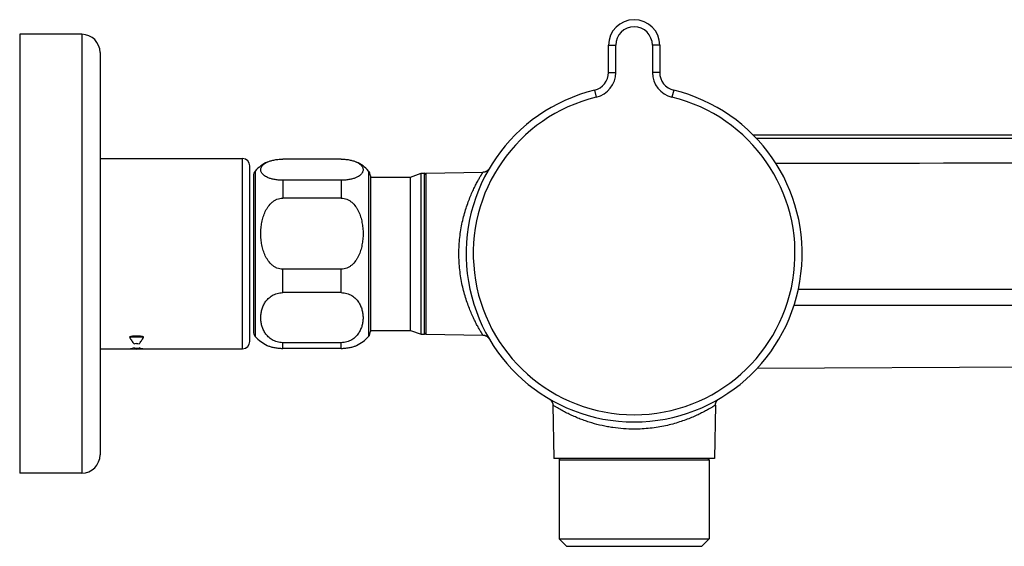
# Model space of a CAD drawing. Header units: millimetres. Extents: x -66 to 560, y -66 to 262.
# Tile 7 of 8: x 320 to 455, y 190 to 262. Entities that reach past the tile are written whole.
import ezdxf

# ---------------------------------------------------------------- set-up
doc = ezdxf.new("R2010")
doc.units = ezdxf.units.MM
doc.header["$LTSCALE"] = 23.1
doc.layers.get('0').update_dxf_attribs({"linetype": 'CONTINUOUS'})

msp = doc.modelspace()

# ---------------------------------------------------------------- linework, layer by layer
at = {"color": 7, "linetype": 'CONTINUOUS'}
for p, q in [((319.9, 259.83), (319.9, 199.83)), ((328.4, 259.83), (319.9, 259.83)), ((400.5, 254.61), (400.5, 258.33)), ((407.5, 258.33), (407.5, 254.61)), ((330.9, 257.33), (330.9, 202.33)), ((420.27, 246.08), (528.71, 246.08)), ((330.9, 242.83), (350.4, 242.83)), ((363.9, 242.76), (355.9, 242.76)), ((351.4, 217.83), (351.4, 241.83)), ((384.14, 241.43), (384.12, 241.4)), ((384.15, 241.46), (384.14, 241.43)), ((351.9, 240.47), (351.9, 219.18)), ((367.9, 240.47), (367.9, 219.18)), ((367.9, 240.3), (373.4, 240.3)), ((373.4, 240.3), (374.83, 240.83)), ((373.4, 219.35), (373.4, 240.3)), ((374.83, 218.83), (374.83, 240.83)), ((374.83, 240.83), (375.3, 240.83)), ((375.5, 240.83), (383.31, 240.96)), ((375.5, 240.83), (375.5, 218.83)), ((363.9, 239.87), (355.9, 239.87)), ((363.9, 237.44), (355.9, 237.44)), ((363.9, 227.7), (355.9, 227.7)), ((363.9, 224.51), (355.9, 224.51)), ((367.9, 219.35), (373.4, 219.35)), ((373.4, 219.35), (374.83, 218.83)), ((374.83, 218.83), (375.3, 218.83)), ((375.5, 218.83), (383.31, 218.69)), ((363.9, 217.66), (355.9, 217.66)), ((330.9, 216.83), (335.07, 216.83)), ((335.9, 216.91), (335.9, 216.92)), ((336.73, 216.83), (350.4, 216.83)), ((363.9, 216.89), (355.9, 216.89)), ((420.86, 214.18), (482, 214.45)), ((392.48, 209.9), (392.51, 209.88)), ((392.87, 209.13), (393, 201.83)), ((415.12, 209.13), (415, 201.83)), ((415.59, 209.96), (415.62, 209.98)), ((415, 201.83), (393, 201.83)), ((393.75, 201.63), (393.75, 190.83)), ((414.25, 201.63), (414.25, 190.83)), ((328.4, 199.83), (319.9, 199.83)), ((393.75, 190.83), (394.75, 189.83)), ((393.75, 190.83), (414.25, 190.83)), ((414.25, 190.83), (413.25, 189.83)), ((394.75, 189.83), (413.25, 189.83))]:
    msp.add_line(p, q, dxfattribs=at)
at = {"color": 9, "linetype": 'CONTINUOUS'}
for p, q in [((328.4, 259.83), (328.4, 199.83)), ((401.49, 254.63), (401.49, 258.35)), ((406.5, 258.35), (406.5, 254.63)), ((398.59, 252.18), (398.82, 251.23)), ((409.41, 252.18), (409.18, 251.23)), ((350.4, 216.83), (350.4, 242.83)), ((352.15, 241.13), (352.15, 218.52)), ((367.65, 241.13), (367.65, 218.52)), ((375.3, 218.83), (375.3, 240.83)), ((355.9, 239.87), (355.9, 237.44)), ((363.9, 239.87), (363.9, 237.44)), ((355.9, 224.51), (355.9, 227.7)), ((363.9, 224.51), (363.9, 227.7)), ((355.9, 216.89), (355.9, 217.66)), ((363.9, 216.89), (363.9, 217.66)), ((393.75, 201.63), (414.25, 201.63))]:
    msp.add_line(p, q, dxfattribs=at)
at = {"color": 7, "linetype": 'CONTINUOUS'}
for points in [[(384.12, 241.4), (384.1, 241.37), (384.08, 241.35), (384.06, 241.32), (384.04, 241.3), (384.01, 241.27), (383.99, 241.24), (383.96, 241.22), (383.93, 241.19), (383.9, 241.17), (383.87, 241.14), (383.84, 241.12), (383.8, 241.1), (383.76, 241.08), (383.72, 241.06), (383.68, 241.04), (383.64, 241.02), (383.6, 241.01), (383.55, 241), (383.51, 240.99), (383.46, 240.98), (383.42, 240.97), (383.37, 240.96), (383.33, 240.96), (383.31, 240.96)], [(383.31, 218.69), (383.33, 218.69), (383.37, 218.69), (383.42, 218.68), (383.46, 218.68), (383.5, 218.67), (383.55, 218.66), (383.59, 218.64), (383.63, 218.63), (383.67, 218.61), (383.71, 218.6), (383.75, 218.58), (383.79, 218.56), (383.82, 218.54), (383.86, 218.51), (383.89, 218.49), (383.92, 218.46), (383.95, 218.44), (383.98, 218.41), (384.01, 218.39), (384.03, 218.36), (384.06, 218.33), (384.08, 218.3)], [(384.08, 218.3), (384.1, 218.28), (384.12, 218.25), (384.14, 218.22), (384.15, 218.19)], [(392.38, 209.98), (392.4, 209.96), (392.43, 209.94), (392.46, 209.92), (392.48, 209.9)], [(392.51, 209.88), (392.54, 209.86), (392.56, 209.84), (392.59, 209.81), (392.61, 209.78), (392.64, 209.75), (392.66, 209.72), (392.69, 209.69), (392.71, 209.66), (392.73, 209.62), (392.75, 209.58), (392.77, 209.54), (392.79, 209.5), (392.81, 209.46), (392.82, 209.42), (392.84, 209.38), (392.85, 209.33), (392.86, 209.29), (392.86, 209.24), (392.87, 209.2), (392.87, 209.15), (392.87, 209.13)], [(415.12, 209.13), (415.13, 209.15), (415.13, 209.2), (415.13, 209.24), (415.14, 209.29), (415.15, 209.33), (415.16, 209.38), (415.17, 209.42), (415.19, 209.46), (415.2, 209.5), (415.22, 209.54), (415.24, 209.58), (415.26, 209.62), (415.28, 209.66), (415.31, 209.69), (415.33, 209.72), (415.36, 209.75), (415.38, 209.78), (415.41, 209.81), (415.43, 209.84), (415.46, 209.86), (415.48, 209.88), (415.51, 209.9), (415.54, 209.92), (415.56, 209.94), (415.59, 209.96)]]:
    msp.add_lwpolyline(points, dxfattribs=at)
for centre, radius, start, end in [((404, 258.33), 3.5, 0, 180), ((328.4, 257.33), 2.5, 0, 90), ((398, 254.61), 2.5, 283.609, 360), ((410, 254.61), 2.5, 180, 256.391), ((404, 229.83), 23, 103.609, 76.391), ((350.4, 241.83), 1, 0, 90), ((355.9, 237.83), 5, 114.9598, 138.5904), ((363.9, 237.83), 5, 41.4096, 65.0402), ((352.9, 240.47), 1, 138.5904, 180), ((366.9, 240.47), 1, 0, 41.4096), ((375.3, 240.63), 0.2, 0, 90), ((352.9, 219.18), 1, 180, 221.4096), ((355.9, 221.83), 5, 221.4096, 245.0402), ((363.9, 221.83), 5, 294.9598, 318.5904), ((366.9, 219.18), 1, 318.5904, 360), ((375.3, 219.03), 0.2, 270, 360), ((333.8, 228.58), 11.2, 278.9887, 280.7823), ((338, 228.6), 11.23, 259.2196, 261.0093), ((350.4, 217.83), 1, 270, 360), ((335.9, 230.8), 14, 266.5979, 273.4021), ((336.7, 227.72), 10.84, 263.9408, 265.7739), ((335.1, 227.74), 10.86, 274.2279, 276.0574), ((328.4, 202.33), 2.5, 270, 360), ((393.95, 201.63), 0.2, 93.75, 180), ((414.05, 201.63), 0.2, 0, 86.25)]:
    msp.add_arc(centre, radius, start, end, dxfattribs=at)
at = {"color": 9, "linetype": 'CONTINUOUS'}
for centre, radius, start, end in [((404, 258.35), 2.5, 0.0003, 179.9997), ((397.99, 254.63), 3.5, 283.6093, 359.9997), ((410, 254.63), 3.5, 180.0003, 256.3908), ((404, 229.83), 22.02, 103.609, 76.391), ((335.9, 203.08), 15.36, 86.4006, 93.5994)]:
    msp.add_arc(centre, radius, start, end, dxfattribs=at)
at = {"color": 7, "linetype": 'CONTINUOUS'}
for centre, major_axis, start_param, end_param in [((333.4, 229.83), (22.39, -4.28), -1.370652, -1.355229), ((338.4, 229.83), (22.39, 4.28), -1.786364, -1.770941)]:
    msp.add_ellipse(centre, major_axis=major_axis, ratio=0.548194, start_param=start_param, end_param=end_param, dxfattribs=at)
at = {"color": 9, "linetype": 'CONTINUOUS'}
for points, knots in [([(400.5, 258.33), (400.5, 258.33), (400.5, 258.33), (400.5, 258.33), (400.51, 258.33), (400.52, 258.33), (400.53, 258.33), (400.55, 258.33), (400.58, 258.34), (400.62, 258.34), (400.67, 258.34), (400.73, 258.34), (400.79, 258.35), (400.86, 258.35), (400.97, 258.35), (401.12, 258.35), (401.3, 258.35), (401.43, 258.35), (401.49, 258.35)], [0, 0, 0, 0, 0.001844, 0.005707, 0.01186, 0.020343, 0.031159, 0.044288, 0.077377, 0.119315, 0.169711, 0.228086, 0.293885, 0.366476, 0.445167, 0.617776, 0.805111, 1, 1, 1, 1]), ([(407.5, 258.33), (407.5, 258.33), (407.5, 258.33), (407.49, 258.33), (407.49, 258.33), (407.48, 258.33), (407.47, 258.33), (407.45, 258.33), (407.42, 258.34), (407.38, 258.34), (407.33, 258.34), (407.27, 258.34), (407.2, 258.35), (407.13, 258.35), (407.02, 258.35), (406.88, 258.35), (406.69, 258.35), (406.56, 258.35), (406.5, 258.35)], [0, 0, 0, 0, 0.001844, 0.005707, 0.01186, 0.020343, 0.031159, 0.044288, 0.077377, 0.119315, 0.169711, 0.228086, 0.293885, 0.366476, 0.445167, 0.617776, 0.805111, 1, 1, 1, 1]), ([(400.5, 254.61), (400.5, 254.61), (400.5, 254.61), (400.5, 254.61), (400.51, 254.61), (400.52, 254.61), (400.53, 254.62), (400.55, 254.62), (400.58, 254.62), (400.62, 254.62), (400.67, 254.62), (400.73, 254.63), (400.79, 254.63), (400.86, 254.63), (400.97, 254.63), (401.12, 254.63), (401.3, 254.63), (401.43, 254.63), (401.49, 254.63)], [0, 0, 0, 0, 0.001711, 0.005513, 0.01163, 0.02009, 0.030888, 0.044006, 0.077082, 0.119018, 0.16942, 0.227808, 0.293624, 0.366238, 0.444955, 0.617628, 0.805034, 1, 1, 1, 1]), ([(407.5, 254.61), (407.5, 254.61), (407.5, 254.61), (407.49, 254.61), (407.49, 254.61), (407.48, 254.61), (407.47, 254.62), (407.45, 254.62), (407.42, 254.62), (407.38, 254.62), (407.33, 254.62), (407.27, 254.63), (407.2, 254.63), (407.13, 254.63), (407.02, 254.63), (406.88, 254.63), (406.69, 254.63), (406.56, 254.63), (406.5, 254.63)], [0, 0, 0, 0, 0.001711, 0.005513, 0.01163, 0.02009, 0.030888, 0.044006, 0.077082, 0.119018, 0.16942, 0.227808, 0.293624, 0.366238, 0.444955, 0.617628, 0.805034, 1, 1, 1, 1]), ([(380.01, 229.83), (380.01, 230.2), (380.04, 230.93), (380.13, 232.03), (380.27, 233.1), (380.47, 234.12), (380.71, 235.1), (380.98, 236.03), (381.28, 236.89), (381.59, 237.68), (381.86, 238.29), (382.07, 238.74), (382.22, 239.05), (382.37, 239.34), (382.51, 239.61), (382.65, 239.86), (382.78, 240.08), (382.89, 240.28), (382.98, 240.43), (383.05, 240.54), (383.09, 240.61), (383.13, 240.68), (383.17, 240.74), (383.2, 240.79), (383.23, 240.83), (383.25, 240.87), (383.26, 240.89), (383.27, 240.9), (383.28, 240.92), (383.29, 240.93), (383.29, 240.94), (383.3, 240.95), (383.3, 240.95), (383.31, 240.96), (383.31, 240.96), (383.31, 240.96), (383.31, 240.96), (383.31, 240.96), (383.31, 240.96), (383.31, 240.96)], [0, 0, 0, 0, 0.094469, 0.188014, 0.279757, 0.368904, 0.454756, 0.536694, 0.614151, 0.686578, 0.753394, 0.784501, 0.813958, 0.841667, 0.867528, 0.891431, 0.913264, 0.932911, 0.950253, 0.958021, 0.965168, 0.97168, 0.977547, 0.982756, 0.987297, 0.99116, 0.992834, 0.994334, 0.99566, 0.99681, 0.997784, 0.998582, 0.999202, 0.999446, 0.999645, 0.9998, 0.999911, 0.999978, 1, 1, 1, 1]), ([(383.31, 218.69), (383.31, 218.69), (383.31, 218.69), (383.31, 218.69), (383.31, 218.69), (383.31, 218.69), (383.31, 218.69), (383.3, 218.7), (383.3, 218.7), (383.29, 218.71), (383.29, 218.72), (383.28, 218.73), (383.27, 218.75), (383.25, 218.78), (383.23, 218.82), (383.2, 218.86), (383.17, 218.91), (383.13, 218.97), (383.09, 219.04), (383.05, 219.11), (382.98, 219.22), (382.89, 219.37), (382.78, 219.57), (382.65, 219.79), (382.51, 220.04), (382.37, 220.31), (382.22, 220.6), (382.07, 220.91), (381.86, 221.36), (381.59, 221.97), (381.28, 222.76), (380.98, 223.62), (380.71, 224.55), (380.47, 225.53), (380.27, 226.55), (380.08, 227.99), (380.01, 229.09), (380.01, 229.83)], [0, 0, 0, 0, 0.000023, 0.00009, 0.000201, 0.000356, 0.000556, 0.000799, 0.001419, 0.002214, 0.003186, 0.004332, 0.005654, 0.00882, 0.012678, 0.017218, 0.022428, 0.028296, 0.034809, 0.041955, 0.04972, 0.067054, 0.086698, 0.108533, 0.132437, 0.158299, 0.186009, 0.215467, 0.246576, 0.313398, 0.385833, 0.4633, 0.545248, 0.631112, 0.720272, 0.812028, 1, 1, 1, 1]), ([(426.48, 224.96), (428.79, 224.96), (433.42, 224.96), (440.36, 224.97), (447.31, 224.98), (454.25, 224.99), (461.2, 225), (468.14, 225), (475.08, 224.99), (479.71, 224.98), (482.03, 224.97)], [0, 0, 0, 0, 0.125, 0.25, 0.375, 0.5, 0.625, 0.75, 0.875, 1, 1, 1, 1]), ([(425.9, 222.8), (428.24, 222.8), (432.91, 222.8), (439.92, 222.8), (446.94, 222.8), (453.95, 222.8), (460.96, 222.8), (467.98, 222.8), (474.99, 222.82), (479.67, 222.84), (482, 222.85)], [0, 0, 0, 0, 0.125, 0.25, 0.374999, 0.499999, 0.624999, 0.749999, 0.874999, 1, 1, 1, 1]), ([(404, 205.84), (403.02, 205.84), (401.79, 205.93), (400.34, 206.17), (399.38, 206.37), (398.43, 206.61), (397.5, 206.91), (396.8, 207.16), (396.12, 207.43), (395.45, 207.72), (394.78, 208.04), (394.24, 208.32), (393.81, 208.56), (393.55, 208.72), (393.34, 208.84), (393.18, 208.94), (393.05, 209.02), (392.95, 209.08), (392.9, 209.12), (392.87, 209.13)], [0, 0, 0, 0, 0.24985, 0.312365, 0.374879, 0.499887, 0.562401, 0.624915, 0.687429, 0.749942, 0.812456, 0.874969, 0.906227, 0.937484, 0.953113, 0.968742, 0.984371, 0.992186, 1, 1, 1, 1]), ([(415.12, 209.13), (415.12, 209.13), (415.12, 209.13), (415.12, 209.13), (415.12, 209.13), (415.12, 209.13), (415.12, 209.13), (415.12, 209.13), (415.11, 209.12), (415.1, 209.12), (415.09, 209.11), (415.08, 209.1), (415.07, 209.1), (415.05, 209.09), (415.03, 209.07), (415, 209.05), (414.95, 209.02), (414.9, 208.99), (414.84, 208.95), (414.78, 208.91), (414.7, 208.87), (414.6, 208.8), (414.44, 208.72), (414.25, 208.6), (414.02, 208.47), (413.78, 208.34), (413.51, 208.2), (413.22, 208.05), (412.91, 207.89), (412.46, 207.68), (411.84, 207.41), (411.05, 207.1), (410.19, 206.81), (409.27, 206.53), (408.29, 206.3), (407.26, 206.1), (406.2, 205.95), (405.1, 205.86), (404.37, 205.84), (404, 205.84)], [0, 0, 0, 0, 0.000022, 0.000089, 0.0002, 0.000355, 0.000555, 0.000798, 0.001419, 0.002218, 0.003193, 0.004344, 0.00567, 0.00717, 0.008843, 0.012705, 0.017244, 0.022451, 0.028315, 0.034826, 0.041972, 0.049739, 0.067078, 0.086722, 0.108552, 0.132452, 0.158311, 0.186019, 0.215473, 0.246579, 0.313394, 0.385821, 0.463281, 0.545222, 0.631078, 0.72023, 0.811977, 0.905526, 1, 1, 1, 1])]:
    msp.add_open_spline(points, degree=3, knots=knots, dxfattribs=at)
for points in [[(528.23, 245.6), (492.41, 245.59), (456.59, 245.58), (420.77, 245.57)], [(528.27, 242.22), (493.31, 242.21), (458.35, 242.19), (423.4, 242.18)]]:
    msp.add_open_spline(points, degree=3, dxfattribs=at)
at = {"color": 7, "linetype": 'CONTINUOUS'}
for points, knots in [([(353.79, 242.36), (353.91, 242.42), (354.2, 242.53), (354.69, 242.65), (355.27, 242.74), (355.68, 242.76), (355.9, 242.76)], [0, 0, 0, 0, 0.19465, 0.427952, 0.700455, 1, 1, 1, 1]), ([(363.9, 242.76), (364.11, 242.76), (364.53, 242.74), (365.1, 242.65), (365.59, 242.53), (365.88, 242.42), (366.01, 242.36)], [0, 0, 0, 0, 0.299545, 0.572048, 0.80535, 1, 1, 1, 1]), ([(355.9, 239.87), (355.69, 239.87), (355.29, 239.89), (354.73, 239.97), (354.25, 240.09), (353.85, 240.23), (353.54, 240.39), (353.3, 240.56), (353.12, 240.74), (352.99, 240.93), (352.92, 241.11), (352.89, 241.3), (352.91, 241.49), (352.98, 241.68), (353.1, 241.86), (353.27, 242.04), (353.5, 242.21), (353.69, 242.31), (353.79, 242.36)], [0, 0, 0, 0, 0.123842, 0.237164, 0.334973, 0.417206, 0.485934, 0.543699, 0.592947, 0.635921, 0.674718, 0.711363, 0.747861, 0.786219, 0.828456, 0.876654, 0.93303, 1, 1, 1, 1]), ([(366.01, 242.36), (366.11, 242.31), (366.29, 242.21), (366.53, 242.04), (366.7, 241.86), (366.82, 241.68), (366.88, 241.49), (366.9, 241.3), (366.88, 241.11), (366.8, 240.93), (366.68, 240.74), (366.5, 240.56), (366.25, 240.39), (365.94, 240.23), (365.55, 240.09), (365.06, 239.97), (364.51, 239.89), (364.11, 239.87), (363.9, 239.87)], [0, 0, 0, 0, 0.06697, 0.123346, 0.171544, 0.213781, 0.252139, 0.288637, 0.325282, 0.364079, 0.407053, 0.456301, 0.514066, 0.582794, 0.665027, 0.762836, 0.876157, 1, 1, 1, 1]), ([(352.9, 232.57), (352.9, 232.83), (352.92, 233.35), (353.03, 234.12), (353.22, 234.88), (353.45, 235.49), (353.7, 235.96), (353.98, 236.4), (354.34, 236.79), (354.76, 237.11), (355.11, 237.29), (355.5, 237.41), (355.76, 237.44), (355.9, 237.44)], [0, 0, 0, 0, 0.123991, 0.248034, 0.372194, 0.496563, 0.55892, 0.621402, 0.746642, 0.809684, 0.872951, 0.936416, 1, 1, 1, 1]), ([(363.9, 237.44), (364.03, 237.44), (364.3, 237.41), (364.68, 237.29), (365.04, 237.11), (365.46, 236.79), (365.81, 236.4), (366.1, 235.96), (366.34, 235.49), (366.58, 234.88), (366.76, 234.12), (366.87, 233.35), (366.9, 232.83), (366.9, 232.57)], [0, 0, 0, 0, 0.063584, 0.127049, 0.190316, 0.253358, 0.378598, 0.44108, 0.503437, 0.627806, 0.751966, 0.876009, 1, 1, 1, 1]), ([(355.9, 227.7), (355.76, 227.7), (355.5, 227.73), (355.11, 227.85), (354.76, 228.03), (354.34, 228.35), (353.98, 228.75), (353.7, 229.19), (353.45, 229.65), (353.22, 230.26), (353.03, 231.02), (352.92, 231.79), (352.9, 232.31), (352.9, 232.57)], [0, 0, 0, 0, 0.063584, 0.127049, 0.190316, 0.253358, 0.378598, 0.44108, 0.503437, 0.627806, 0.751966, 0.876009, 1, 1, 1, 1]), ([(366.9, 232.57), (366.9, 232.31), (366.87, 231.79), (366.76, 231.02), (366.58, 230.26), (366.34, 229.65), (366.1, 229.19), (365.81, 228.75), (365.46, 228.35), (365.04, 228.03), (364.68, 227.85), (364.3, 227.73), (364.03, 227.7), (363.9, 227.7)], [0, 0, 0, 0, 0.123991, 0.248034, 0.372194, 0.496563, 0.55892, 0.621402, 0.746642, 0.809684, 0.872951, 0.936416, 1, 1, 1, 1]), ([(355.9, 217.66), (355.76, 217.66), (355.5, 217.68), (355.12, 217.76), (354.77, 217.89), (354.45, 218.05), (354.16, 218.25), (353.84, 218.53), (353.51, 218.93), (353.22, 219.45), (353.03, 219.98), (352.92, 220.53), (352.89, 221.08), (352.92, 221.63), (353.03, 222.18), (353.22, 222.72), (353.51, 223.24), (353.84, 223.63), (354.16, 223.92), (354.45, 224.11), (354.77, 224.28), (355.12, 224.41), (355.5, 224.49), (355.76, 224.51), (355.9, 224.51)], [0, 0, 0, 0, 0.039319, 0.077809, 0.114892, 0.150329, 0.184139, 0.216487, 0.277593, 0.335409, 0.391202, 0.445856, 0.5, 0.554144, 0.608798, 0.664591, 0.722407, 0.783513, 0.815861, 0.849671, 0.885108, 0.922191, 0.960681, 1, 1, 1, 1]), ([(363.9, 224.51), (364.03, 224.51), (364.29, 224.49), (364.67, 224.41), (365.03, 224.28), (365.35, 224.11), (365.63, 223.92), (365.96, 223.63), (366.28, 223.24), (366.57, 222.72), (366.76, 222.18), (366.87, 221.63), (366.91, 221.08), (366.87, 220.53), (366.76, 219.98), (366.57, 219.45), (366.28, 218.93), (365.96, 218.53), (365.63, 218.25), (365.35, 218.05), (365.03, 217.89), (364.67, 217.76), (364.29, 217.68), (364.03, 217.66), (363.9, 217.66)], [0, 0, 0, 0, 0.039319, 0.077809, 0.114892, 0.150329, 0.184139, 0.216487, 0.277593, 0.335409, 0.391202, 0.445856, 0.5, 0.554144, 0.608798, 0.664591, 0.722407, 0.783513, 0.815861, 0.849671, 0.885108, 0.922191, 0.960681, 1, 1, 1, 1]), ([(336.86, 218.41), (336.86, 218.41), (336.86, 218.42), (336.86, 218.42), (336.86, 218.42), (336.86, 218.43), (336.85, 218.43), (336.84, 218.44), (336.83, 218.45), (336.81, 218.45), (336.79, 218.46), (336.76, 218.47), (336.74, 218.48), (336.71, 218.49), (336.67, 218.5), (336.62, 218.51), (336.53, 218.52), (336.43, 218.54), (336.3, 218.55), (336.17, 218.56), (336.04, 218.57), (335.91, 218.57), (335.78, 218.57), (335.65, 218.56), (335.51, 218.56), (335.41, 218.54), (335.32, 218.53), (335.26, 218.52), (335.2, 218.51), (335.14, 218.5), (335.09, 218.49), (335.05, 218.48), (335.02, 218.47), (334.99, 218.46), (334.97, 218.45), (334.95, 218.44), (334.94, 218.43), (334.93, 218.42), (334.93, 218.42)], [0, 0, 0, 0, 0.002072, 0.004073, 0.006223, 0.008595, 0.013943, 0.019897, 0.02626, 0.032911, 0.046806, 0.061242, 0.076049, 0.091132, 0.10643, 0.137525, 0.169125, 0.233387, 0.298629, 0.364509, 0.430784, 0.497257, 0.563744, 0.630065, 0.696025, 0.761391, 0.793759, 0.825847, 0.857583, 0.88886, 0.919506, 0.934502, 0.949194, 0.963467, 0.97711, 0.989662, 0.995223, 1, 1, 1, 1]), ([(334.93, 218.42), (334.93, 218.42), (334.93, 218.42), (334.93, 218.41), (334.93, 218.41)], [0, 0, 0, 0, 0.50107, 1, 1, 1, 1]), ([(334.93, 218.41), (335.03, 218.24), (335.22, 217.93), (335.44, 217.64), (335.55, 217.51)], [0, 0, 0, 0, 0.533057, 1, 1, 1, 1]), ([(336.24, 217.51), (336.35, 217.64), (336.57, 217.93), (336.76, 218.24), (336.86, 218.41)], [0, 0, 0, 0, 0.466943, 1, 1, 1, 1]), ([(353.79, 217.29), (353.91, 217.23), (354.2, 217.12), (354.69, 217), (355.27, 216.91), (355.68, 216.89), (355.9, 216.89)], [0, 0, 0, 0, 0.19465, 0.427952, 0.700455, 1, 1, 1, 1]), ([(363.9, 216.89), (364.11, 216.89), (364.53, 216.91), (365.1, 217), (365.59, 217.12), (365.88, 217.23), (366.01, 217.29)], [0, 0, 0, 0, 0.299545, 0.572048, 0.80535, 1, 1, 1, 1]), ([(335.55, 216.94), (335.47, 216.91), (335.32, 216.85), (335.15, 216.83), (335.07, 216.83)], [0, 0, 0, 0, 0.514445, 1, 1, 1, 1]), ([(336.73, 216.83), (336.65, 216.83), (336.48, 216.85), (336.32, 216.91), (336.24, 216.94)], [0, 0, 0, 0, 0.485555, 1, 1, 1, 1])]:
    msp.add_open_spline(points, degree=3, knots=knots, dxfattribs=at)

doc.saveas('drawing.dxf')
